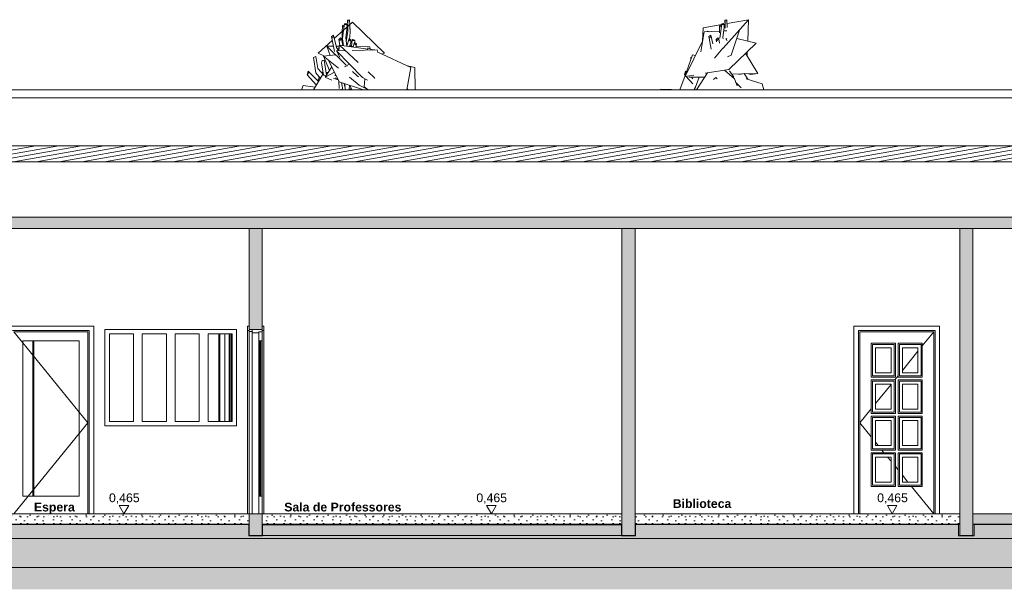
# Model space of a CAD drawing. Header units: millimetres. Extents: x 0 to 1357, y -1 to 841.
# Tile 15 of 43: x 189 to 413, y 353 to 483. Entities that reach past the tile are written whole.
import ezdxf
from ezdxf.xclip import XClip

# ---------------------------------------------------------------- set-up
doc = ezdxf.new("R2010")
doc.units = ezdxf.units.MM
doc.header["$MEASUREMENT"] = 0
doc.header["$XCLIPFRAME"] = 0
doc.linetypes.add('Wipeout_Contour', pattern=[1000, 0, -1000])
for name, color, linetype in [('Anotação - Geral.2D', 7, 'Continuous'), ('Cobertura.ARQ', 7, 'Continuous'), ('Cotas - Geral.2D', 7, 'Continuous'), ('Desenho 2D - Geral', 7, 'Continuous'), ('Interior - Mobiliário .ARQ', 7, 'Continuous'), ('Laje.ARQ', 7, 'Continuous'), ('Parede.ARQ', 7, 'Continuous'), ('Pilar.ARQ', 7, 'Continuous')]:
    doc.layers.add(name, color=color, linetype=linetype)
doc.styles.add('GENERATED_STYLE_1', font='txt')
doc.styles.add('GENERATED_STYLE_2', font='txt')
pattern_1 = [(0, (380.3764, 370.348), (0, 7.79423), [0.4875, -4.0125]), (0, (382.6264, 374.245), (0, 7.79423), [0.4875, -4.0125]), (60, (380.3764, 370.348), (-6.75, 3.89711), [0.4875, -4.0125]), (60, (384.8764, 370.348), (-6.75, 3.89711), [0.4875, -4.0125]), (120, (380.864, 370.348), (6.75, 3.89711), [0.4875, -4.0125]), (120, (385.364, 370.348), (6.75, 3.89711), [0.4875, -4.0125]), (0, (380.3764, 371.0978), (0, 1.5), [0, -1.5, 0, -2.25]), (45, (381.1264, 371.0978), (-1.06066, 1.06066), [0, -1.125, 0, -1.875])]

# ---------------------------------------------------------------- blocks, each defined once
blk = doc.blocks.new('Desenho_3_3', base_point=(380.38, 370.35))
at = {"layer": 'Parede.ARQ', "linetype": 'Continuous', "lineweight": 0}
for points in [[(241.14, 435.35), (241.14, 412.35), (244.14, 412.35), (244.14, 435.35)], [(329.14, 435.35), (326.14, 435.35), (326.14, 365.35), (329.14, 365.35)], [(406.14, 435.35), (403.14, 435.35), (403.14, 365.35), (406.14, 365.35)], [(241.14, 365.35), (244.14, 365.35), (244.14, 370.35), (241.14, 370.35)]]:
    blk.add_hatch(color=36, dxfattribs=at).paths.add_polyline_path(points)
at = {"layer": 'Cobertura.ARQ', "color": 8, "linetype": 'Continuous', "lineweight": 0}
blk.add_line((629.14, 465.14), (91.15, 465.14), dxfattribs=at)
at = {"layer": 'Cotas - Geral.2D', "color": 7, "linetype": 'Continuous', "lineweight": 0}
for p, q in [((211.56, 372.22), (213.73, 372.22)), ((295.29, 372.22), (297.47, 372.22)), ((386.66, 372.22), (388.84, 372.22))]:
    blk.add_line(p, q, dxfattribs=at)
at = {"layer": 'Desenho 2D - Geral', "color": 9, "linetype": 'Continuous', "lineweight": 0}
for p, q in [((244.21, 365.27), (241.08, 365.27)), ((329.25, 365.27), (326.01, 365.27)), ((406.4, 365.27), (402.86, 365.27))]:
    blk.add_line(p, q, dxfattribs=at)
at = {"layer": 'Interior - Mobiliário .ARQ', "color": 8, "linetype": 'Continuous', "lineweight": 0}
for p, q in [((264.04, 482.9), (263.62, 482.84)), ((263.62, 482.84), (263.66, 482.82)), ((263.68, 481.53), (263.62, 482.84)), ((263.66, 482.82), (264.08, 482.88)), ((263.68, 481.43), (263.66, 482.82)), ((264.08, 482.88), (264.04, 482.9)), ((264.12, 481.82), (264.08, 482.88)), ((349.23, 476.5), (354.96, 482.95)), ((350.04, 482.9), (349.62, 482.84)), ((349.62, 482.84), (349.66, 482.82)), ((349.68, 481.53), (349.62, 482.84)), ((349.66, 482.82), (350.08, 482.88)), ((349.69, 480.99), (349.66, 482.82)), ((350.08, 482.88), (350.04, 482.9)), ((350.15, 481.21), (350.08, 482.88)), ((350.11, 482.09), (354.96, 482.95)), ((354.81, 478.11), (354.96, 482.95)), ((260.58, 478.65), (264.74, 482.38)), ((262.4, 480.28), (262.42, 481.49)), ((262.62, 481.68), (262.42, 481.49)), ((262.42, 481.49), (262.77, 481.4)), ((262.43, 478.6), (262.7, 480.55)), ((262.85, 481.62), (262.62, 481.68)), ((262.7, 480.55), (262.91, 482.04)), ((262.77, 481.4), (262.83, 481.45)), ((262.77, 481.07), (262.77, 481.4)), ((263.2, 482.09), (262.91, 482.04)), ((262.91, 482.04), (263.26, 481.75)), ((263.18, 478.91), (263.48, 481.24)), ((263.55, 481.8), (263.2, 482.09)), ((263.26, 481.75), (263.55, 481.8)), ((263.3, 477.88), (263.7, 480.36)), ((263.48, 481.24), (263.55, 481.8)), ((263.7, 480.36), (263.68, 481.42)), ((264.19, 480.15), (264.12, 481.81)), ((264.23, 480.05), (264.14, 481.41)), ((272.02, 475.36), (264.74, 482.38)), ((344.51, 478.03), (344.69, 481.13)), ((344.69, 481.13), (348.89, 481.88)), ((344.87, 480.15), (348.4, 480.34)), ((345.57, 480.19), (345.64, 480.33)), ((345.64, 480.33), (346.09, 480.22)), ((348.4, 479.96), (348.42, 481.49)), ((348.62, 481.68), (348.42, 481.49)), ((348.42, 481.49), (348.77, 481.4)), ((348.45, 478.78), (348.91, 482.04)), ((348.85, 481.62), (348.62, 481.68)), ((348.77, 481.4), (348.83, 481.45)), ((348.77, 481.07), (348.77, 481.4)), ((349.2, 482.09), (348.91, 482.04)), ((348.91, 482.04), (349.26, 481.75)), ((349.18, 478.91), (349.55, 481.8)), ((349.55, 481.8), (349.2, 482.09)), ((349.26, 481.75), (349.55, 481.8)), ((349.35, 481.96), (349.66, 482.01)), ((349.37, 480.39), (350.03, 480.43)), ((351.06, 474.87), (352.97, 480.59)), ((352.86, 480.59), (352.97, 480.59)), ((256.91, 475.36), (260.1, 478.22)), ((260.38, 479.39), (259.98, 479.14)), ((259.98, 479.14), (260, 478.77)), ((260, 478.77), (260.4, 479.02)), ((260.59, 475.71), (260, 478.77)), ((260.4, 479.02), (260.38, 479.39)), ((261.1, 476.61), (260.38, 479.39)), ((261.98, 478.8), (261.6, 478.41)), ((261.6, 478.41), (261.84, 478.22)), ((261.84, 477.13), (261.6, 478.41)), ((261.84, 478.22), (262.22, 478.6)), ((262.22, 478.6), (261.98, 478.8)), ((262.5, 477.04), (262.22, 478.6)), ((262.37, 477.77), (262.4, 480.28)), ((262.64, 477.02), (262.43, 478.6)), ((263.41, 476.91), (263.18, 478.91)), ((263.45, 476.91), (263.94, 478.64)), ((264.38, 478.27), (263.94, 478.64)), ((263.94, 478.64), (263.95, 478.32)), ((263.95, 478.32), (264.39, 477.96)), ((264.07, 478.54), (264.23, 480.05)), ((264.39, 477.96), (264.38, 478.27)), ((264.48, 476.85), (264.66, 478.45)), ((264.66, 478.45), (264.88, 478.18)), ((265.06, 478.39), (264.66, 478.45)), ((264.88, 478.18), (265.28, 478.13)), ((265.28, 478.13), (265.06, 478.39)), ((265.23, 477.76), (265.28, 478.13)), ((344.13, 475.66), (344.87, 480.15)), ((346.38, 479.39), (345.98, 479.14)), ((345.98, 479.14), (346, 478.77)), ((346, 478.77), (346.4, 479.02)), ((346.48, 476.27), (346, 478.77)), ((346.4, 479.02), (346.38, 479.39)), ((346.89, 477.43), (346.38, 479.39)), ((347.98, 478.8), (347.6, 478.41)), ((347.6, 478.41), (347.84, 478.22)), ((347.7, 477.87), (347.6, 478.41)), ((347.84, 478.22), (348.22, 478.6)), ((348.22, 478.6), (347.98, 478.8)), ((348.39, 477.62), (348.22, 478.6)), ((349.21, 478.6), (349.18, 478.91)), ((349.89, 478.45), (349.94, 478.64)), ((350.07, 478.53), (349.94, 478.64)), ((349.94, 478.64), (349.95, 478.32)), ((349.95, 478.32), (350.1, 478.2)), ((352.34, 478.7), (356.74, 477.64)), ((259.62, 474.82), (258.91, 476.93)), ((260.36, 476.91), (258.91, 476.93)), ((263.28, 472.62), (258.91, 476.93)), ((261.76, 476.89), (261.03, 476.9)), ((263.08, 475.93), (261.08, 475.89)), ((261.83, 474.39), (261.08, 475.89)), ((267.03, 469.78), (261.08, 475.89)), ((261.51, 475.9), (261.1, 476.61)), ((261.45, 476.17), (261.46, 476.17)), ((261.46, 476.17), (261.61, 476.54)), ((261.61, 476.54), (261.56, 476.51)), ((261.62, 476.48), (261.61, 476.54)), ((261.62, 475.9), (261.79, 477.13)), ((268.19, 476.26), (261.79, 477.13)), ((266, 473.2), (261.79, 477.13)), ((264.07, 476.82), (264.39, 477.96)), ((264.93, 476.84), (264.08, 476.86)), ((264.3, 477.02), (264.51, 477.11)), ((264.32, 476.85), (264.3, 477.02)), ((270.34, 476.06), (264.64, 475.96)), ((264.9, 476.71), (265.1, 477.54)), ((265.22, 477.77), (265.1, 477.54)), ((265.1, 477.54), (265.49, 477.22)), ((265.61, 477.45), (265.22, 477.77)), ((265.46, 476.63), (265.61, 477.45)), ((265.49, 477.22), (265.61, 477.45)), ((268.68, 476.79), (265.5, 476.84)), ((268.17, 476.02), (268.22, 476.54)), ((269.31, 476.04), (268.22, 476.54)), ((268.78, 476.28), (268.68, 476.79)), ((269.71, 476.05), (269.11, 476.13)), ((270.47, 475.48), (270.34, 476.06)), ((340.59, 470.03), (344.53, 478.06)), ((343.5, 476), (343.52, 476.01)), ((343.5, 475.98), (343.5, 476)), ((347.6, 474.67), (349.18, 476.44)), ((350.52, 471.62), (356.74, 477.64)), ((255.82, 474.31), (256.35, 474.53)), ((256.4, 470.81), (255.82, 474.31)), ((256.82, 471.83), (256.35, 474.53)), ((258.19, 474.68), (256.91, 475.36)), ((257.69, 473.05), (257.78, 473.65)), ((257.78, 473.65), (258.25, 473.7)), ((260.88, 474.95), (258.09, 474.67)), ((259.49, 471.37), (258.09, 474.67)), ((261.53, 471.89), (258.09, 474.67)), ((258.81, 470.32), (258.25, 473.7)), ((261.71, 468.81), (259.23, 473.75)), ((260.9, 474.89), (260.85, 475.02)), ((261.48, 474.97), (261.5, 475.06)), ((277.99, 472.08), (270.47, 475.52)), ((271.42, 475.08), (272.02, 475.36)), ((340.83, 471.04), (342.23, 474.91)), ((341.82, 474.31), (342.04, 474.41)), ((341.88, 473.94), (341.82, 474.31)), ((342.23, 474.91), (342.94, 474.81)), ((347.25, 474.18), (347.6, 474.67)), ((350.19, 474.52), (351.06, 474.87)), ((357.13, 470.69), (354.32, 475.3)), ((354.7, 474.67), (354.73, 475.7)), ((258.2, 470.31), (256.82, 471.83)), ((258.14, 470.38), (257.69, 473.05)), ((258.5, 469.84), (260.02, 472.19)), ((262.91, 472.22), (264.05, 472.84)), ((263.55, 472.35), (263.41, 472.49)), ((277.08, 466.95), (277.99, 472.08)), ((278.97, 472.02), (277.29, 472.4)), ((279.04, 466.95), (278.97, 472.02)), ((345.15, 470.76), (350.52, 471.62)), ((351.78, 469.47), (349.51, 471.46)), ((350.31, 471.51), (350.32, 471.59)), ((351.47, 472.45), (351.46, 472.52)), ((254.66, 471.21), (254.42, 470.48)), ((254.42, 470.48), (254.5, 470.32)), ((254.5, 470.32), (254.75, 471.05)), ((256.45, 468.1), (254.5, 470.32)), ((254.75, 471.05), (254.66, 471.21)), ((256.97, 468.84), (254.66, 471.21)), ((255.86, 466.95), (257.9, 470.41)), ((257.4, 469.56), (256.4, 470.81)), ((256.81, 469), (257.14, 469.88)), ((257.66, 470.9), (258.05, 470.9)), ((257.9, 470.41), (258.69, 470.15)), ((258.5, 469.84), (260.62, 470.99)), ((260.05, 469.19), (258.5, 469.84)), ((258.71, 470.91), (259.19, 470.92)), ((260.4, 469.58), (261.52, 469.21)), ((261.41, 469.42), (260.79, 469.67)), ((260.81, 470.19), (260.85, 470.53)), ((266.28, 468.05), (264.08, 469.83)), ((265.78, 470.15), (264.73, 471.18)), ((266.13, 469.9), (265.78, 470.15)), ((268.15, 469.18), (267.03, 469.78)), ((267.38, 467.64), (267.55, 469.5)), ((269.76, 469.69), (268.3, 471.05)), ((269.8, 469.57), (269.76, 469.69)), ((339.36, 466.96), (340.55, 470.27)), ((340.66, 471.21), (340.42, 470.48)), ((340.42, 470.48), (340.5, 470.32)), ((340.5, 470.32), (340.75, 471.05)), ((340.65, 470.15), (340.5, 470.32)), ((340.59, 470.03), (342.5, 470.34)), ((340.75, 471.05), (340.66, 471.21)), ((341, 470.86), (340.66, 471.21)), ((342.27, 468.31), (340.74, 470.06)), ((342.94, 469.82), (341.36, 469.88)), ((342.32, 469.51), (341.98, 469.86)), ((342.7, 466.95), (343.76, 469.83)), ((342.94, 469.82), (345.01, 469.84)), ((343.14, 466.95), (345.67, 470.84)), ((347.55, 469.8), (347.04, 469.29)), ((347.88, 469.49), (347.55, 469.8)), ((351.63, 469.89), (350.69, 471.27)), ((353.67, 470.62), (351.17, 470.56)), ((351.29, 469.89), (351.63, 469.89)), ((352.39, 467.9), (351.78, 469.47)), ((354.02, 470.69), (352.79, 470.44)), ((353.34, 470.55), (353.38, 470.61)), ((354.84, 469.38), (354.02, 470.69)), ((357.13, 470.69), (354.06, 470.63)), ((358.11, 468.32), (354.44, 469.5)), ((355.42, 470.48), (354.99, 470.65)), ((357.13, 470.69), (355.42, 470.48)), ((253.09, 466.95), (253.46, 467.94)), ((253.46, 467.94), (256.22, 467.56)), ((256.42, 467.89), (256.47, 468.05)), ((256.48, 468.01), (256.45, 468.1)), ((261.72, 467.24), (261.63, 468.98)), ((267.25, 466.95), (261.71, 468.81)), ((262.05, 467.1), (262.31, 466.95)), ((262.54, 466.95), (262.22, 468.64)), ((263.15, 466.95), (262.82, 468.44)), ((263.06, 467.83), (262.94, 468.4)), ((263.06, 467.83), (263.08, 467.84)), ((264, 466.95), (264.05, 468.03)), ((264.6, 466.95), (264.09, 468.01)), ((264.09, 466.95), (264.38, 467.21)), ((268.04, 467.13), (266.28, 468.05)), ((268.28, 466.95), (267.38, 467.64)), ((277.45, 466.95), (277.17, 467.45)), ((334.97, 466.95), (335.01, 467.11)), ((335.01, 467.11), (339.87, 466.95)), ((342.52, 466.95), (343.01, 467.77)), ((353.32, 467.45), (352.1, 468.64)), ((352.13, 468.61), (352.2, 468.72)), ((358.49, 466.95), (358.11, 468.32))]:
    blk.add_line(p, q, dxfattribs=at)
at = {"layer": 'Laje.ARQ', "color": 8, "linetype": 'Continuous', "lineweight": 0}
blk.add_line((141.2, 358.05), (632.14, 358.05), dxfattribs=at)
at = {"layer": 'Parede.ARQ', "color": 8, "linetype": 'Continuous', "lineweight": 0}
for p, q in [((517.14, 466.95), (91.15, 466.95)), ((186.25, 413.09), (205.73, 413.09)), ((398.52, 413.09), (379.04, 413.09)), ((204.73, 412.09), (187.25, 412.09)), ((187.55, 411.79), (189.55, 409.33)), ((204.43, 411.79), (187.55, 411.79)), ((204.43, 409.79), (204.43, 411.79)), ((208.31, 412.35), (238.31, 412.35)), ((208.31, 390.35), (208.31, 412.35)), ((209.31, 411.35), (209.31, 391.35)), ((214.81, 411.35), (209.31, 411.35)), ((214.81, 391.35), (214.81, 411.35)), ((216.81, 411.35), (216.81, 391.35)), ((222.31, 411.35), (216.81, 411.35)), ((222.31, 391.35), (222.31, 411.35)), ((224.31, 411.35), (224.31, 391.35)), ((229.81, 411.35), (224.31, 411.35)), ((229.81, 391.35), (229.81, 411.35)), ((231.81, 411.35), (231.81, 391.35)), ((237.31, 411.35), (231.81, 411.35)), ((235.64, 411.35), (235.64, 391.35)), ((236.64, 391.35), (236.64, 411.35)), ((236.88, 391.35), (236.88, 411.35)), ((237.18, 391.35), (237.18, 411.35)), ((237.31, 391.35), (237.31, 411.35)), ((238.31, 412.35), (238.31, 390.35)), ((243.34, 411.49), (243.34, 399.4)), ((244.14, 411.79), (244.14, 399.4)), ((380.04, 412.09), (397.52, 412.09)), ((380.34, 411.79), (397.22, 411.79)), ((397.22, 411.79), (394.62, 408.6)), ((189.55, 374.35), (189.55, 409.79)), ((189.55, 409.79), (202.43, 409.79)), ((189.55, 409.33), (202.43, 393.52)), ((202.43, 409.79), (202.43, 374.35)), ((204.43, 374.35), (204.43, 409.79)), ((243.34, 374.35), (243.34, 409.79)), ((244.14, 374.35), (244.14, 409.79)), ((382.94, 401.48), (382.94, 409.19)), ((382.94, 409.19), (388.48, 409.19)), ((388.18, 408.89), (383.24, 408.89)), ((383.24, 408.89), (383.24, 401.78)), ((388.18, 401.78), (388.18, 408.89)), ((388.48, 409.19), (388.48, 401.48)), ((389.08, 401.48), (389.08, 409.19)), ((389.08, 409.19), (394.62, 409.19)), ((394.32, 408.89), (389.38, 408.89)), ((389.38, 408.89), (389.38, 401.78)), ((394.32, 401.78), (394.32, 408.89)), ((394.62, 409.19), (394.62, 401.48)), ((387.48, 408.19), (383.94, 408.19)), ((383.94, 408.19), (383.94, 402.48)), ((387.48, 402.48), (387.48, 408.19)), ((393.62, 408.19), (390.08, 408.19)), ((390.08, 408.19), (390.08, 402.48)), ((393.62, 407.37), (390.08, 403.02)), ((393.62, 402.48), (393.62, 408.19)), ((383.24, 401.78), (388.18, 401.78)), ((383.94, 402.48), (387.48, 402.48)), ((389.08, 401.8), (388.33, 400.88)), ((389.38, 401.78), (394.32, 401.78)), ((390.08, 402.48), (393.62, 402.48)), ((388.48, 401.48), (382.94, 401.48)), ((382.94, 393.17), (382.94, 400.88)), ((382.94, 400.88), (388.48, 400.88)), ((388.18, 400.58), (383.24, 400.58)), ((383.24, 400.58), (383.24, 393.47)), ((387.48, 399.88), (383.94, 399.88)), ((383.94, 399.88), (383.94, 394.17)), ((387.48, 399.83), (383.94, 395.49)), ((387.48, 394.17), (387.48, 399.88)), ((388.18, 393.47), (388.18, 400.58)), ((388.48, 400.88), (388.48, 393.17)), ((394.62, 401.48), (389.08, 401.48)), ((389.08, 393.17), (389.08, 400.88)), ((389.08, 400.88), (394.62, 400.88)), ((394.32, 400.58), (389.38, 400.58)), ((389.38, 400.58), (389.38, 393.47)), ((393.62, 399.88), (390.08, 399.88)), ((390.08, 399.88), (390.08, 394.17)), ((393.62, 394.17), (393.62, 399.88)), ((394.32, 393.47), (394.32, 400.58)), ((394.62, 400.88), (394.62, 393.17)), ((202.43, 393.52), (204.43, 391.07)), ((382.94, 394.26), (380.34, 391.07)), ((388.48, 393.17), (382.94, 393.17)), ((383.24, 393.47), (388.18, 393.47)), ((383.94, 394.17), (387.48, 394.17)), ((394.62, 393.17), (389.08, 393.17)), ((389.38, 393.47), (394.32, 393.47)), ((390.08, 394.17), (393.62, 394.17)), ((202.43, 388.61), (204.43, 391.07)), ((209.31, 391.35), (214.81, 391.35)), ((216.81, 391.35), (222.31, 391.35)), ((224.31, 391.35), (229.81, 391.35)), ((231.81, 391.35), (237.31, 391.35)), ((237.31, 391.52), (237.18, 391.36)), ((382.94, 387.88), (380.34, 391.07)), ((382.94, 384.86), (382.94, 392.57)), ((382.94, 392.57), (388.48, 392.57)), ((388.18, 392.27), (383.24, 392.27)), ((383.24, 392.27), (383.24, 385.16)), ((387.48, 391.57), (383.94, 391.57)), ((383.94, 391.57), (383.94, 385.86)), ((387.48, 385.86), (387.48, 391.57)), ((388.18, 385.16), (388.18, 392.27)), ((388.48, 392.57), (388.48, 384.86)), ((389.08, 384.86), (389.08, 392.57)), ((389.08, 392.57), (394.62, 392.57)), ((394.32, 392.27), (389.38, 392.27)), ((389.38, 392.27), (389.38, 385.16)), ((393.62, 391.57), (390.08, 391.57)), ((390.08, 391.57), (390.08, 385.86)), ((393.62, 385.86), (393.62, 391.57)), ((394.32, 385.16), (394.32, 392.27)), ((394.62, 392.57), (394.62, 384.86)), ((190.81, 374.35), (202.43, 388.61)), ((238.31, 390.35), (208.31, 390.35)), ((384.58, 385.86), (383.94, 386.65)), ((388.48, 384.86), (382.94, 384.86)), ((382.94, 376.55), (382.94, 384.26)), ((382.94, 384.26), (388.48, 384.26)), ((383.24, 385.16), (388.18, 385.16)), ((388.18, 383.96), (383.24, 383.96)), ((383.24, 383.96), (383.24, 376.85)), ((383.94, 385.86), (387.48, 385.86)), ((385.88, 384.26), (385.4, 384.86)), ((388.18, 376.85), (388.18, 383.96)), ((388.48, 384.26), (388.48, 376.55)), ((394.62, 384.86), (389.08, 384.86)), ((389.08, 376.55), (389.08, 384.26)), ((389.08, 384.26), (394.62, 384.26)), ((389.38, 385.16), (394.32, 385.16)), ((394.32, 383.96), (389.38, 383.96)), ((389.38, 383.96), (389.38, 376.85)), ((390.08, 385.86), (393.62, 385.86)), ((394.32, 376.85), (394.32, 383.96)), ((394.62, 384.26), (394.62, 376.55)), ((387.48, 383.26), (383.94, 383.26)), ((383.94, 383.26), (383.94, 377.55)), ((387.48, 382.3), (386.7, 383.26)), ((387.48, 377.55), (387.48, 383.26)), ((393.62, 383.26), (390.08, 383.26)), ((390.08, 383.26), (390.08, 377.55)), ((393.62, 377.55), (393.62, 383.26)), ((389.08, 380.34), (388.48, 381.08)), ((383.94, 377.55), (387.48, 377.55)), ((391.35, 377.55), (390.08, 379.11)), ((390.08, 377.55), (393.62, 377.55)), ((388.48, 376.55), (382.94, 376.55)), ((383.24, 376.85), (388.18, 376.85)), ((394.62, 376.55), (389.08, 376.55)), ((389.38, 376.85), (394.32, 376.85)), ((202.43, 374.35), (189.55, 374.35)), ((517.14, 364.69), (91.15, 364.69)), ((326.14, 365.35), (244.14, 365.35))]:
    blk.add_line(p, q, dxfattribs=at)
at = {"layer": 'Parede.ARQ', "color": 7, "linetype": 'Continuous', "lineweight": 0}
for p, q in [((240.76, 413.09), (240.76, 412.09)), ((241.14, 413.09), (240.76, 413.09)), ((244.52, 413.09), (244.14, 413.09)), ((244.52, 413.09), (244.52, 412.09)), ((241.14, 412.09), (240.76, 412.09)), ((241.84, 412.35), (241.14, 412.35)), ((241.14, 412.09), (241.14, 411.85)), ((241.84, 411.85), (241.14, 411.85)), ((244.14, 412.35), (241.84, 412.35)), ((243.34, 411.55), (241.84, 411.55)), ((243.34, 411.79), (243.34, 411.55)), ((244.14, 411.79), (243.34, 411.79)), ((243.34, 411.55), (243.34, 409.79)), ((244.52, 412.09), (244.14, 412.09)), ((244.14, 411.79), (244.14, 409.79)), ((244.14, 409.79), (243.34, 409.79)), ((243.62, 409.79), (243.62, 374.35)), ((243.86, 374.35), (243.86, 409.79)), ((244.14, 374.35), (243.34, 374.35)), ((244.14, 365.35), (241.14, 365.35)), ((329.14, 365.35), (326.14, 365.35)), ((406.14, 365.35), (403.14, 365.35))]:
    blk.add_line(p, q, dxfattribs=at)
at = {"layer": 'Parede.ARQ', "color": 7, "linetype": 'Continuous', "lineweight": 0, "flags": 128}
for points in [[(241.84, 412.35), (241.84, 411.85), (241.84, 411.55)], [(244.14, 412.35), (244.14, 412.09), (244.14, 411.79)]]:
    blk.add_lwpolyline(points, dxfattribs=at)
at = {"layer": 'Pilar.ARQ', "color": 8, "linetype": 'Continuous', "lineweight": 0}
for p, q in [((234.23, 391.35), (234.23, 411.35)), ((234.31, 391.35), (234.31, 411.35)), ((234.39, 391.35), (234.39, 411.35)), ((234.47, 391.35), (234.47, 411.35)), ((234.52, 391.35), (234.52, 411.35)), ((191.83, 374.35), (191.83, 409.79)), ((191.91, 374.35), (191.91, 409.79)), ((191.99, 374.35), (191.99, 409.79)), ((192.07, 374.35), (192.07, 409.79)), ((192.12, 374.35), (192.12, 409.79))]:
    blk.add_line(p, q, dxfattribs=at)
at = {"layer": 'Anotação - Geral.2D', "color": 7, "linetype": 'Continuous', "lineweight": 0, "insert": (344.4, 373.66), "char_height": 2, "attachment_point": 2, "style": 'GENERATED_STYLE_2'}
blk.add_mtext('\\A1;{\\pqc;\\fArial|b1|i0|c0|p38;Biblioteca}', dxfattribs=at)
at = {"layer": 'Cotas - Geral.2D', "color": 7, "linetype": 'Continuous', "lineweight": 0, "char_height": 2, "width": 6.8389, "attachment_point": 7, "style": 'GENERATED_STYLE_1'}
for insert in [(209.22, 372.6), (292.96, 372.6), (384.33, 372.6)]:
    blk.add_mtext('\\A1;{\\pql;\\fArial|b0|i0|c0|p38;0,465}', dxfattribs=dict(at, insert=insert))
at = {"color": 254, "linetype": 'Wipeout_Contour', "lineweight": 0, "ltscale": 2843.188076}
blk.add_wipeout([(847.14, 450.57), (847.14, 454.21), (91.15, 454.21), (91.15, 450.57)], dxfattribs=at).dxf.layer = 'Cobertura.ARQ'
at = {"layer": 'Cobertura.ARQ', "linetype": 'Continuous', "lineweight": 0}
h = blk.add_hatch(dxfattribs=at)
h.set_pattern_fill('Madeira_0003', color=252, style=0, pattern_type=2)
h.set_pattern_definition([(10, (380.3764, 370.3478), (-0.1562834, 0.886327), [])])
h.paths.add_polyline_path([(847.14, 450.57), (847.14, 454.21), (91.15, 454.21), (91.15, 450.57)])
at = {"layer": 'Cobertura.ARQ', "color": 7, "linetype": 'Continuous', "lineweight": 0}
for p, q in [((847.14, 454.21), (91.15, 454.21)), ((847.14, 450.57), (91.15, 450.57))]:
    blk.add_line(p, q, dxfattribs=at)
at = {"color": 254, "linetype": 'Wipeout_Contour', "lineweight": 0, "ltscale": 2801.355113}
blk.add_wipeout([(849.74, 435.35), (849.74, 437.95), (88.75, 437.95), (88.75, 435.35)], dxfattribs=at).dxf.layer = 'Laje.ARQ'
at = {"color": 254, "linetype": 'Wipeout_Contour', "lineweight": 0, "ltscale": 1706.860742}
blk.add_wipeout([(184.15, 367.95), (241.14, 367.95), (241.14, 370.35), (184.15, 370.35)], dxfattribs=at).dxf.layer = 'Laje.ARQ'
at = {"color": 254, "linetype": 'Wipeout_Contour', "lineweight": 0, "ltscale": 1870.232829}
blk.add_wipeout([(244.14, 367.95), (326.14, 367.95), (326.14, 370.35), (244.14, 370.35)], dxfattribs=at).dxf.layer = 'Laje.ARQ'
at = {"color": 254, "linetype": 'Wipeout_Contour', "lineweight": 0, "ltscale": 2082.312503}
blk.add_wipeout([(329.14, 367.95), (403.14, 367.95), (403.14, 370.35), (329.14, 370.35)], dxfattribs=at).dxf.layer = 'Laje.ARQ'
at = {"color": 254, "linetype": 'Wipeout_Contour', "lineweight": 0, "ltscale": 2363.454565}
blk.add_wipeout([(406.14, 367.95), (514.14, 367.95), (514.14, 370.35), (406.14, 370.35)], dxfattribs=at).dxf.layer = 'Laje.ARQ'
at = {"layer": 'Desenho 2D - Geral', "linetype": 'Continuous', "lineweight": 0}
h = blk.add_hatch(dxfattribs=at)
h.set_pattern_fill('Terra_0003', color=52, style=0, pattern_type=2)
h.set_pattern_definition([(45, (380.3764, 370.3478), (-2.757716, 2.757716), []), (45, (379.457, 371.267), (-5.51543, 5.51543), []), (45, (378.538, 372.186), (-5.51543, 5.51543), []), (135, (377.6187, 373.1055), (0.9192388, 0.9192388), [3.9, -3.9])])
h.paths.add_polyline_path([(66.52, 365.27), (66.52, 353.12), (875.66, 353.12), (875.66, 367.85), (850.22, 367.85), (850.22, 365.3), (847.07, 365.3), (847.07, 367.85), (806.97, 367.85), (806.97, 365.3), (803.89, 365.3), (803.89, 367.85), (782.09, 367.85), (782.09, 365.3), (778.97, 365.3), (778.97, 367.21), (692.3, 367.21), (692.3, 365.27), (688.98, 365.27), (688.98, 367.25), (517.74, 367.25), (517.74, 365.27), (513.45, 365.27), (513.45, 367.89), (406.4, 367.89), (406.4, 365.27), (402.86, 365.27), (402.86, 367.92), (329.25, 367.92), (329.25, 365.27), (326.01, 365.27), (326.01, 367.84), (244.21, 367.84), (244.21, 365.27), (241.08, 365.27), (241.08, 367.88), (184.21, 367.88), (184.21, 365.27), (181.07, 365.27), (181.07, 367.86), (91.27, 367.86), (91.27, 365.27), (88.05, 365.27), (88.05, 367.82), (66.52, 367.82)])
at = {"layer": 'Laje.ARQ', "linetype": 'Continuous', "lineweight": 0}
h = blk.add_hatch(dxfattribs=at)
h.set_pattern_fill('Concreto_Celular_0003', color=83, style=0, pattern_type=2)
h.set_pattern_definition(pattern_1)
h.paths.add_polyline_path([(849.74, 435.35), (849.74, 437.95), (88.75, 437.95), (88.75, 435.35)])
h = blk.add_hatch(dxfattribs=at)
h.set_pattern_fill('Concreto_Celular_0003', color=83, style=0, pattern_type=2)
h.set_pattern_definition(pattern_1)
h.paths.add_polyline_path([(184.15, 367.95), (241.14, 367.95), (241.14, 370.35), (184.15, 370.35)])
h = blk.add_hatch(dxfattribs=at)
h.set_pattern_fill('Concreto_Celular_0003', color=83, style=0, pattern_type=2)
h.set_pattern_definition(pattern_1)
h.paths.add_polyline_path([(244.14, 367.95), (326.14, 367.95), (326.14, 370.35), (244.14, 370.35)])
h = blk.add_hatch(dxfattribs=at)
h.set_pattern_fill('Concreto_Celular_0003', color=83, style=0, pattern_type=2)
h.set_pattern_definition(pattern_1)
h.paths.add_polyline_path([(329.14, 367.95), (403.14, 367.95), (403.14, 370.35), (329.14, 370.35)])
h = blk.add_hatch(dxfattribs=at)
h.set_pattern_fill('Concreto_Celular_0003', color=83, style=0, pattern_type=2)
h.set_pattern_definition(pattern_1)
h.paths.add_polyline_path([(406.14, 367.95), (514.14, 367.95), (514.14, 370.35), (406.14, 370.35)])
at = {"layer": 'Cotas - Geral.2D', "color": 7, "linetype": 'Continuous', "lineweight": 0}
for p, q in [((212.64, 370.35), (211.24, 370.35)), ((212.64, 370.35), (211.56, 372.22)), ((213.73, 372.22), (212.64, 370.35)), ((212.64, 370.35), (214.05, 370.35)), ((296.38, 370.35), (294.97, 370.35)), ((296.38, 370.35), (295.29, 372.22)), ((297.47, 372.22), (296.38, 370.35)), ((296.38, 370.35), (297.79, 370.35)), ((387.75, 370.35), (386.34, 370.35)), ((387.75, 370.35), (386.66, 372.22)), ((388.84, 372.22), (387.75, 370.35)), ((387.75, 370.35), (389.16, 370.35))]:
    blk.add_line(p, q, dxfattribs=at)
at = {"layer": 'Desenho 2D - Geral', "color": 9, "linetype": 'Continuous', "lineweight": 0}
for p, q in [((241.08, 367.88), (184.21, 367.88)), ((241.08, 365.27), (241.08, 367.88)), ((326.01, 367.84), (244.21, 367.84)), ((244.21, 367.84), (244.21, 365.27)), ((326.01, 365.27), (326.01, 367.84)), ((402.86, 367.92), (329.25, 367.92)), ((329.25, 367.92), (329.25, 365.27)), ((402.86, 365.27), (402.86, 367.92)), ((513.45, 367.89), (406.4, 367.89)), ((406.4, 367.89), (406.4, 365.27))]:
    blk.add_line(p, q, dxfattribs=at)
at = {"layer": 'Laje.ARQ', "color": 7, "linetype": 'Continuous', "lineweight": 0}
for p, q in [((847.14, 437.95), (91.15, 437.95)), ((241.14, 435.35), (184.15, 435.35)), ((244.14, 435.35), (241.14, 435.35)), ((326.14, 435.35), (244.14, 435.35)), ((329.14, 435.35), (326.14, 435.35)), ((403.14, 435.35), (329.14, 435.35)), ((406.14, 435.35), (403.14, 435.35)), ((514.14, 435.35), (406.14, 435.35)), ((241.14, 370.35), (184.15, 370.35)), ((326.14, 370.35), (244.14, 370.35)), ((403.14, 370.35), (329.14, 370.35)), ((514.14, 370.35), (406.14, 370.35)), ((241.14, 367.95), (184.15, 367.95)), ((326.14, 367.95), (244.14, 367.95)), ((403.14, 367.95), (329.14, 367.95)), ((514.14, 367.95), (406.14, 367.95))]:
    blk.add_line(p, q, dxfattribs=at)
at = {"layer": 'Parede.ARQ', "color": 7, "linetype": 'Continuous', "lineweight": 0}
for p, q in [((326.14, 435.35), (326.14, 370.35)), ((329.14, 435.35), (329.14, 370.35)), ((403.14, 435.35), (403.14, 370.35)), ((406.14, 435.35), (406.14, 370.35)), ((243.34, 374.35), (243.34, 370.35)), ((244.14, 374.35), (244.14, 370.35)), ((241.14, 370.35), (241.14, 367.95)), ((244.14, 370.35), (244.14, 367.95)), ((326.14, 370.35), (326.14, 367.95)), ((329.14, 370.35), (329.14, 367.95)), ((403.14, 370.35), (403.14, 367.95)), ((406.14, 370.35), (406.14, 367.95)), ((241.14, 367.95), (241.14, 365.35)), ((244.14, 367.95), (244.14, 365.35)), ((326.14, 367.95), (326.14, 365.35)), ((329.14, 367.95), (329.14, 365.35)), ((403.14, 367.95), (403.14, 365.35)), ((406.14, 367.95), (406.14, 365.35))]:
    blk.add_line(p, q, dxfattribs=at)
at = {"layer": 'Parede.ARQ', "color": 8, "linetype": 'Continuous', "lineweight": 0}
for p, q in [((205.73, 413.09), (205.73, 370.35)), ((379.04, 413.09), (379.04, 370.35)), ((398.52, 370.35), (398.52, 413.09)), ((204.73, 370.35), (204.73, 412.09)), ((240.76, 412.09), (240.76, 370.35)), ((241.14, 411.85), (241.14, 370.35)), ((241.84, 411.55), (241.84, 370.35)), ((244.52, 412.09), (244.52, 370.35)), ((380.04, 370.35), (380.04, 412.09)), ((380.34, 370.35), (380.34, 411.79)), ((397.22, 411.79), (397.22, 370.35)), ((397.52, 412.09), (397.52, 370.35)), ((243.34, 370.64), (243.34, 382.74)), ((244.14, 370.35), (244.14, 382.74)), ((397.22, 370.35), (392.17, 376.55)), ((187.55, 370.35), (190.81, 374.35)), ((204.43, 370.35), (204.43, 374.35))]:
    blk.add_line(p, q, dxfattribs=at)
at = {"layer": 'Parede.ARQ', "color": 7, "linetype": 'Continuous', "lineweight": 0, "flags": 128}
for points in [[(241.14, 435.35), (241.14, 413.09), (241.14, 412.35)], [(244.14, 435.35), (244.14, 413.09), (244.14, 412.35)], [(244.14, 370.35), (243.34, 370.35), (241.14, 370.35)]]:
    blk.add_lwpolyline(points, dxfattribs=at)
at = {"layer": 'Anotação - Geral.2D', "color": 7, "linetype": 'Continuous', "lineweight": 0, "char_height": 2, "attachment_point": 2, "style": 'GENERATED_STYLE_2'}
for s, insert in [('\\A1;{\\pqc;\\fArial|b1|i0|c0|p38;Espera}', (196.77, 372.86)), ('\\A1;{\\pqc;\\fArial|b1|i0|c0|p38;Sala de Professores}', (262.53, 372.86))]:
    blk.add_mtext(s, dxfattribs=dict(at, insert=insert))

msp = doc.modelspace()

# ---------------------------------------------------------------- block references
at = {"color": 7, "linetype": 'Continuous', "lineweight": 0}
ref = msp.add_blockref('Desenho_3_3', (380.38, 370.35), dxfattribs=at)
XClip(ref).set_block_clipping_path([(63.874548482, 353.1161452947), (875.6621478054, 494.5555048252)])

doc.saveas('drawing.dxf')
